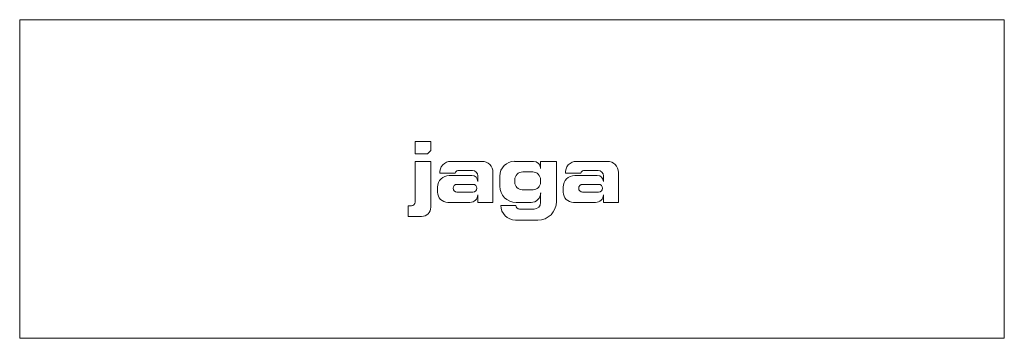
# Model space of a CAD drawing. Header units: millimetres. Extents: x -525 to 525, y -170 to 170.
import ezdxf

# ---------------------------------------------------------------- set-up
doc = ezdxf.new("R2010")
doc.units = ezdxf.units.MM

# ---------------------------------------------------------------- blocks, each defined once
blk = doc.blocks.new('RSen_56_ME_FB_LOD200 - convector - hybrid_jaga - ccaf_01910534 - trench radiator - 2 pipe_jaga_clima canal 19_lxhxd 1050x190x340 mm-283347-top')
at = {"lineweight": 18}
for p, q in [((525, 170), (-525, 170)), ((-525, 170), (-525, -170)), ((525, -170), (525, 170)), ((-525, -170), (525, -170))]:
    blk.add_line(p, q, dxfattribs=at)
blk = doc.blocks.new('RSen_55_GM_FB_logo - SH_jaga - standard-260147-top')
at = {"lineweight": 18}
for p, q in [((-103.4, 40), (-103.4, 26.7)), ((-86.7, 40), (-103.4, 40)), ((-86.7, 30.3), (-86.7, 40)), ((-103.4, 26.7), (-90.2, 26.7)), ((-90.2, 26.7), (-86.7, 30.3)), ((-86.7, 18.8), (-103.4, 18.8)), ((-103.4, 18.8), (-103.4, -24.7)), ((-86.7, -30.2), (-86.7, 18.8)), ((-32.2, 18.8), (-65.3, 18.8)), ((23, 18.8), (2.8, 18.8)), ((47.4, 18.8), (30.5, 18.8)), ((30.5, 18.8), (30.5, 11.3)), ((47.4, -24.1), (47.4, 18.8)), ((101.7, 18.8), (68.7, 18.8)), ((-77, 6.1), (-60.5, 6.1)), ((-42.9, 3.7), (-66.9, 3.7)), ((-57.6, 9), (-42, 9)), ((-36.5, 3.5), (-36.5, -2.7)), ((-20.3, -25), (-20.3, 6.9)), ((-13, 3.1), (-13, -7.7)), ((11.4, 7.6), (22.1, 7.6)), ((57, 6.1), (73.4, 6.1)), ((91, 3.7), (67, 3.7)), ((76.4, 9), (92, 9)), ((97.5, 3.5), (97.5, -2.7)), ((113.6, -25), (113.6, 6.9)), ((-79.4, -8.7), (-79.4, -13.9)), ((-58.8, -5.7), (-41.6, -5.7)), ((3, -3.4), (3, -0.9)), ((30.5, -0.8), (30.5, -3.4)), ((54.6, -8.7), (54.6, -13.9)), ((75.2, -5.7), (92.4, -5.7)), ((-41.6, -13.9), (-58.8, -13.9)), ((-36.5, -16.8), (-36.5, -25)), ((22.4, -11.5), (11, -11.5)), ((30.5, -14.7), (30.5, -25)), ((92.4, -13.9), (75.2, -13.9)), ((97.5, -16.8), (97.5, -25)), ((-107.3, -28.6), (-110.7, -28.6)), ((-110.7, -28.6), (-110.7, -40)), ((-68.3, -25), (-44.8, -25)), ((-36.5, -25), (-20.3, -25)), ((4.1, -28.1), (-11.9, -28.1)), ((4.3, -25), (20.3, -25)), ((65.7, -25), (89.2, -25)), ((97.5, -25), (113.6, -25)), ((-110.7, -40), (-96.4, -40)), ((23.5, -32.1), (8, -32.1)), ((3.8, -43.8), (27.6, -43.8))]:
    blk.add_line(p, q, dxfattribs=at)
for centre, radius, start, end in [((-65.3, 7.1), 11.7, 90, 185.0613), ((-32.2, 6.9), 11.9, 360, 90), ((2.8, 3.1), 15.8, 90, 180), ((23, 11.3), 7.55, 360, 90), ((68.7, 7.1), 11.7, 90, 185.0613), ((101.7, 6.9), 11.9, 360, 90), ((-66.9, -8.7), 12.4, 90, 180), ((-57.6, 6.1), 2.94, 90, 180), ((-42.9, -2.7), 6.42, 360, 90), ((-42, 3.5), 5.48, 0, 90), ((11.4, -0.9), 8.44, 90, 180), ((22.1, -0.8), 8.39, 0, 90), ((67, -8.7), 12.4, 90, 180), ((76.4, 6.1), 2.94, 90, 180), ((91, -2.7), 6.42, 360, 90), ((92, 3.5), 5.48, 0, 90), ((-58.8, -9.8), 4.08, 90, 270), ((-41.6, -9.8), 4.08, 270, 90), ((4.3, -7.7), 17.3, 180, 270), ((11, -3.4), 8.07, 180, 270), ((22.4, -3.4), 8.09, 270, 0), ((75.2, -9.8), 4.08, 90, 270), ((92.4, -9.8), 4.08, 270, 90), ((-68.3, -13.9), 11.1, 180, 270), ((-44.8, -16.8), 8.25, 270, 360), ((20.3, -14.7), 10.3, 270, 360), ((65.7, -13.9), 11.1, 180, 270), ((89.2, -16.8), 8.25, 270, 360), ((-107.3, -24.7), 3.93, 270, 360), ((-96.4, -30.2), 9.78, 270, 360), ((3.8, -28.1), 15.7, 180, 270), ((8, -28.1), 3.95, 180, 270), ((23.5, -25), 7.06, 270, 0), ((27.6, -24.1), 19.8, 270, 360)]:
    blk.add_arc(centre, radius, start, end, dxfattribs=at)

msp = doc.modelspace()

# ---------------------------------------------------------------- block references
at = {"lineweight": 18}
for name in ['RSen_56_ME_FB_LOD200 - convector - hybrid_jaga - ccaf_01910534 - trench radiator - 2 pipe_jaga_clima canal 19_lxhxd 1050x190x340 mm-283347-top', 'RSen_55_GM_FB_logo - SH_jaga - standard-260147-top']:
    msp.add_blockref(name, (0, 0), dxfattribs=at)

doc.saveas('drawing.dxf')
